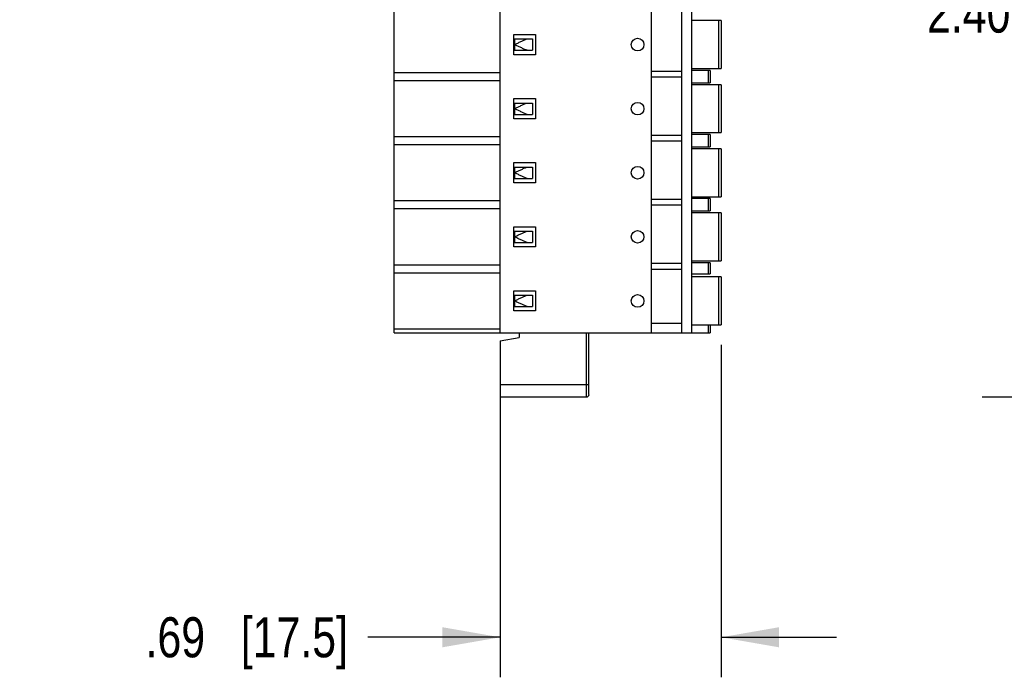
# Model space of a CAD drawing. Header units: inches. Extents: x 0 to 22, y 0 to 17.
# Tile 3 of 64: x 6.3 to 9.4, y 4.1 to 6.2. Entities that reach past the tile are written whole.
import ezdxf

# ---------------------------------------------------------------- set-up
doc = ezdxf.new("R2010")
doc.units = ezdxf.units.IN
doc.header["$LTSCALE"] = 1.21
doc.header["$MEASUREMENT"] = 0
doc.layers.get('0').update_dxf_attribs({"linetype": 'CONTINUOUS'})
doc.layers.add('DIMENSIONS', color=7, linetype='CONTINUOUS')
doc.styles.get("Standard").update_dxf_attribs({"font": 'txt', "width": 0.8})
doc.dimstyles.new('DIMSTYLE_1', dxfattribs={"dimtxt": 0.125, "dimasz": 0.18, "dimexe": 0.125, "dimexo": 0.0625, "dimgap": 0.0625, "dimtad": 0, "dimtih": 1, "dimtoh": 1, "dimzin": 4, "dimdsep": 46, "dimtxsty": 'STANDARD', "dimblk": '_FILLED', "dimblk1": '_FILLED', "dimblk2": '_FILLED', "dimcen": 0.09, "dimadec": 0, "dimazin": 0, "dimtp": 0.001, "dimtm": 0.001, "dimtfac": 1, "dimtofl": 0, "dimtmove": 0, "dimatfit": 3, "dimldrblk": '_FILLED', "dimfxl": 1, "dimtolj": 1, "dimtzin": 4, "dimarcsym": 0})

# ---------------------------------------------------------------- blocks, each defined once
blk = doc.blocks.new('_FILLED')
at = {"color": 0, "linetype": 'BYBLOCK'}
blk.add_solid([(0, 0), (-1, 0.174), (-1, -0.174)], dxfattribs=at)
blk = doc.blocks.new('*D19')
at = {"layer": 'DIMENSIONS', "color": 2, "linetype": 'CONTINUOUS'}
for p, q in [((8.4727, 5.1404), (8.4727, 4.1027)), ((7.7823, 5.1152), (7.7823, 4.1027)), ((7.7823, 4.2277), (7.3696, 4.2277)), ((8.4727, 4.2277), (8.8327, 4.2277))]:
    blk.add_line(p, q, dxfattribs=at)
at = {"layer": 'DIMENSIONS', "color": 2, "linetype": 'CONTINUOUS', "xscale": 0.18, "yscale": 0.18, "zscale": 0.18}
blk.add_blockref('_FILLED', (7.7823, 4.2277), dxfattribs=at)
at = {"layer": 'DIMENSIONS', "color": 2, "linetype": 'CONTINUOUS', "xscale": 0.18, "yscale": 0.18, "zscale": 0.18, "rotation": 180}
blk.add_blockref('_FILLED', (8.4727, 4.2277), dxfattribs=at)
at = {"layer": 'DIMENSIONS', "color": 2, "linetype": 'CONTINUOUS', "insert": (7.3071, 4.2902), "char_height": 0.125, "width": 1.025, "attachment_point": 3, "line_spacing_factor": 0.9}
blk.add_mtext('.69{\\Ftxt.shx;\\W1.000000;\\H0.125000; }[17.5]', dxfattribs=at)
blk = doc.blocks.new('*D20')
at = {"layer": 'DIMENSIONS', "color": 2, "linetype": 'CONTINUOUS'}
for p, q in [((10.1733, 7.3777), (9.2879, 7.3777)), ((9.4129, 7.3777), (9.4129, 6.3027)), ((9.4129, 4.9777), (9.4129, 6.0527)), ((10.1733, 4.9777), (9.2879, 4.9777))]:
    blk.add_line(p, q, dxfattribs=at)
at = {"layer": 'DIMENSIONS', "color": 2, "linetype": 'CONTINUOUS', "xscale": 0.18, "yscale": 0.18, "zscale": 0.18}
for p, rotation in [((9.4129, 7.3777), 90), ((9.4129, 4.9777), 270)]:
    blk.add_blockref('_FILLED', p, dxfattribs=dict(at, rotation=rotation))
at = {"layer": 'DIMENSIONS', "color": 2, "linetype": 'CONTINUOUS', "insert": (9.4129, 6.2402), "char_height": 0.125, "width": 0.925, "attachment_point": 2, "line_spacing_factor": 0.9}
blk.add_mtext('2.40{\\Ftxt.shx;\\W1.000000;\\H0.125000; }[61]', dxfattribs=at)

msp = doc.modelspace()

# ---------------------------------------------------------------- linework, layer by layer
at = {"color": 7, "linetype": 'CONTINUOUS'}
for p, q in [((7.4516, 5.1777), (7.4516, 7.1777)), ((7.7823, 5.1777), (7.7823, 7.1777)), ((8.3492, 5.1777), (8.3492, 7.1777)), ((8.3807, 5.1777), (8.3807, 7.1777)), ((8.2547, 5.1777), (8.2547, 7.1289)), ((8.4727, 6.1525), (8.3807, 6.1525)), ((8.4648, 6.0029), (8.4648, 6.1525)), ((8.4727, 6.1525), (8.4727, 6.0029)), ((7.8256, 6.0462), (7.8256, 6.1092)), ((7.8256, 6.1092), (7.8925, 6.1092)), ((7.8275, 6.0954), (7.8275, 6.06)), ((7.8275, 6.0954), (7.8839, 6.0954)), ((7.8839, 6.0954), (7.8839, 6.06)), ((7.8925, 6.1092), (7.8925, 6.0462)), ((7.8275, 6.06), (7.8839, 6.06)), ((7.8925, 6.0462), (7.8256, 6.0462)), ((8.3807, 6.0029), (8.4727, 6.0029)), ((8.4378, 5.997), (8.3807, 5.997)), ((8.4326, 5.9584), (8.4326, 5.997)), ((8.4378, 5.997), (8.4378, 5.9584)), ((7.7823, 5.9897), (7.4516, 5.9897)), ((7.4516, 5.9658), (7.7823, 5.9658)), ((8.3492, 5.9941), (8.2547, 5.9941)), ((8.2547, 5.9771), (8.3492, 5.9771)), ((8.3807, 5.9584), (8.4378, 5.9584)), ((8.4727, 5.9525), (8.3807, 5.9525)), ((8.4648, 5.8029), (8.4648, 5.9525)), ((8.4727, 5.9525), (8.4727, 5.8029)), ((7.8256, 5.9092), (7.8925, 5.9092)), ((7.8256, 5.8462), (7.8256, 5.9092)), ((7.8925, 5.9092), (7.8925, 5.8462)), ((7.8275, 5.8954), (7.8839, 5.8954)), ((7.8275, 5.8954), (7.8275, 5.86)), ((7.8839, 5.8954), (7.8839, 5.86)), ((7.8925, 5.8462), (7.8256, 5.8462)), ((7.8275, 5.86), (7.8839, 5.86)), ((7.7823, 5.7897), (7.4516, 5.7897)), ((8.3492, 5.7941), (8.2547, 5.7941)), ((8.3807, 5.8029), (8.4727, 5.8029)), ((8.4378, 5.797), (8.3807, 5.797)), ((8.4326, 5.7584), (8.4326, 5.797)), ((8.4378, 5.797), (8.4378, 5.7584)), ((7.4516, 5.7658), (7.7823, 5.7658)), ((8.2547, 5.7771), (8.3492, 5.7771)), ((8.3807, 5.7584), (8.4378, 5.7584)), ((8.4727, 5.7525), (8.3807, 5.7525)), ((8.4648, 5.6029), (8.4648, 5.7525)), ((8.4727, 5.7525), (8.4727, 5.6029)), ((7.8256, 5.7092), (7.8925, 5.7092)), ((7.8256, 5.6462), (7.8256, 5.7092)), ((7.8275, 5.6954), (7.8839, 5.6954)), ((7.8275, 5.6954), (7.8275, 5.66)), ((7.8839, 5.6954), (7.8839, 5.66)), ((7.8925, 5.7092), (7.8925, 5.6462)), ((7.8275, 5.66), (7.8839, 5.66)), ((7.8925, 5.6462), (7.8256, 5.6462)), ((8.3807, 5.6029), (8.4727, 5.6029)), ((8.4378, 5.597), (8.3807, 5.597)), ((8.4326, 5.5584), (8.4326, 5.597)), ((8.4378, 5.597), (8.4378, 5.5584)), ((7.7823, 5.5897), (7.4516, 5.5897)), ((7.4516, 5.5658), (7.7823, 5.5658)), ((8.3492, 5.5941), (8.2547, 5.5941)), ((8.2547, 5.5771), (8.3492, 5.5771)), ((8.3807, 5.5584), (8.4378, 5.5584)), ((8.4727, 5.5525), (8.3807, 5.5525)), ((8.4648, 5.4029), (8.4648, 5.5525)), ((8.4727, 5.5525), (8.4727, 5.4029)), ((7.8256, 5.5092), (7.8925, 5.5092)), ((7.8256, 5.4462), (7.8256, 5.5092)), ((7.8925, 5.5092), (7.8925, 5.4462)), ((7.8275, 5.4954), (7.8839, 5.4954)), ((7.8275, 5.4954), (7.8275, 5.46)), ((7.8839, 5.4954), (7.8839, 5.46)), ((7.8925, 5.4462), (7.8256, 5.4462)), ((7.8275, 5.46), (7.8839, 5.46)), ((7.7823, 5.3897), (7.4516, 5.3897)), ((8.3492, 5.3941), (8.2547, 5.3941)), ((8.3807, 5.4029), (8.4727, 5.4029)), ((8.4378, 5.397), (8.3807, 5.397)), ((8.4326, 5.3624), (8.4326, 5.397)), ((8.4378, 5.397), (8.4378, 5.3624)), ((7.4516, 5.3658), (7.7823, 5.3658)), ((8.2547, 5.3771), (8.3492, 5.3771)), ((8.3807, 5.3624), (8.4378, 5.3624)), ((8.4727, 5.3525), (8.3807, 5.3525)), ((8.4648, 5.2029), (8.4648, 5.3525)), ((8.4727, 5.3525), (8.4727, 5.2029)), ((7.8256, 5.3092), (7.8925, 5.3092)), ((7.8256, 5.2462), (7.8256, 5.3092)), ((7.8275, 5.2954), (7.8839, 5.2954)), ((7.8275, 5.2954), (7.8275, 5.26)), ((7.8839, 5.2954), (7.8839, 5.26)), ((7.8925, 5.3092), (7.8925, 5.2462)), ((7.8275, 5.26), (7.8839, 5.26)), ((7.8925, 5.2462), (7.8256, 5.2462)), ((8.3492, 5.2076), (8.2547, 5.2076)), ((8.3807, 5.2029), (8.4727, 5.2029)), ((8.4326, 5.1777), (8.4326, 5.2029)), ((8.4378, 5.2029), (8.4378, 5.1777)), ((7.7823, 5.1897), (7.4516, 5.1897)), ((7.4516, 5.1777), (8.4378, 5.1777)), ((7.8413, 5.1777), (7.8413, 5.1639)), ((8.052, 4.9777), (8.052, 5.1777)), ((8.0598, 4.9856), (8.0598, 5.1777)), ((7.7823, 5.1535), (7.8413, 5.1639)), ((7.7823, 5.1535), (7.7823, 4.9777)), ((7.7823, 5.0171), (8.0598, 5.0171)), ((8.052, 4.9777), (7.7823, 4.9777))]:
    msp.add_line(p, q, dxfattribs=at)
for centre in [(8.2114, 6.0777), (8.2114, 5.8777), (8.2114, 5.6777), (8.2114, 5.4777), (8.2114, 5.2777)]:
    msp.add_circle(centre, 0.0197, dxfattribs=at)
msp.add_arc((8.052, 4.9856), 0.00787, 270, 360, dxfattribs=at)
for points, knots in [([(7.8275, 6.0777), (7.8308, 6.0793), (7.8373, 6.0825), (7.8471, 6.0872), (7.8567, 6.0916), (7.8632, 6.0942), (7.8664, 6.0954)], [0, 0, 0, 0, 0.255506, 0.508961, 0.758028, 1, 1, 1, 1]), ([(7.8664, 6.06), (7.8632, 6.0612), (7.8567, 6.0639), (7.8471, 6.0683), (7.8373, 6.0729), (7.8308, 6.0761), (7.8275, 6.0777)], [0, 0, 0, 0, 0.241972, 0.49104, 0.744495, 1, 1, 1, 1]), ([(7.8275, 5.8777), (7.8308, 5.8793), (7.8373, 5.8825), (7.8471, 5.8872), (7.8567, 5.8916), (7.8632, 5.8942), (7.8664, 5.8954)], [0, 0, 0, 0, 0.255506, 0.508961, 0.758028, 1, 1, 1, 1]), ([(7.8664, 5.86), (7.8632, 5.8612), (7.8567, 5.8639), (7.8471, 5.8683), (7.8373, 5.8729), (7.8308, 5.8761), (7.8275, 5.8777)], [0, 0, 0, 0, 0.241972, 0.49104, 0.744495, 1, 1, 1, 1]), ([(7.8275, 5.6777), (7.8308, 5.6793), (7.8373, 5.6825), (7.8471, 5.6872), (7.8567, 5.6916), (7.8632, 5.6942), (7.8664, 5.6954)], [0, 0, 0, 0, 0.255506, 0.508961, 0.758028, 1, 1, 1, 1]), ([(7.8664, 5.66), (7.8632, 5.6612), (7.8567, 5.6639), (7.8471, 5.6683), (7.8373, 5.6729), (7.8308, 5.6761), (7.8275, 5.6777)], [0, 0, 0, 0, 0.241972, 0.49104, 0.744495, 1, 1, 1, 1]), ([(7.8275, 5.4777), (7.8308, 5.4793), (7.8373, 5.4825), (7.8471, 5.4872), (7.8567, 5.4916), (7.8632, 5.4942), (7.8664, 5.4954)], [0, 0, 0, 0, 0.255506, 0.508961, 0.758028, 1, 1, 1, 1]), ([(7.8664, 5.46), (7.8632, 5.4612), (7.8567, 5.4639), (7.8471, 5.4683), (7.8373, 5.4729), (7.8308, 5.4761), (7.8275, 5.4777)], [0, 0, 0, 0, 0.241972, 0.49104, 0.744495, 1, 1, 1, 1]), ([(7.8275, 5.2777), (7.8308, 5.2793), (7.8373, 5.2825), (7.8471, 5.2872), (7.8567, 5.2916), (7.8632, 5.2942), (7.8664, 5.2954)], [0, 0, 0, 0, 0.255506, 0.508961, 0.758028, 1, 1, 1, 1]), ([(7.8664, 5.26), (7.8632, 5.2612), (7.8567, 5.2639), (7.8471, 5.2683), (7.8373, 5.2729), (7.8308, 5.2761), (7.8275, 5.2777)], [0, 0, 0, 0, 0.241972, 0.49104, 0.744495, 1, 1, 1, 1])]:
    msp.add_open_spline(points, degree=3, knots=knots, dxfattribs=at)

# ---------------------------------------------------------------- dimensions: what is measured, and where the dimension line sits
at = {"layer": 'DIMENSIONS', "color": 2, "linetype": 'CONTINUOUS'}
dim = msp.add_linear_dim(base=(9.4129, 7.3777), p1=(10.2358, 4.9777), p2=(10.2358, 7.3777), angle=90, dimstyle='DIMSTYLE_1', dxfattribs=at)
dim.commit()
dim.dimension.update_dxf_attribs({"geometry": '*D20', "text_midpoint": (9.4129, 6.1777), "dimtype": 160})
dim = msp.add_linear_dim(base=(8.4727, 4.2277), p1=(7.7823, 5.1777), p2=(8.4727, 5.2029), dimstyle='DIMSTYLE_1', dxfattribs=at)
dim.commit()
dim.dimension.update_dxf_attribs({"geometry": '*D19', "text_midpoint": (6.7946, 4.2277), "dimtype": 160})

doc.saveas('drawing.dxf')
